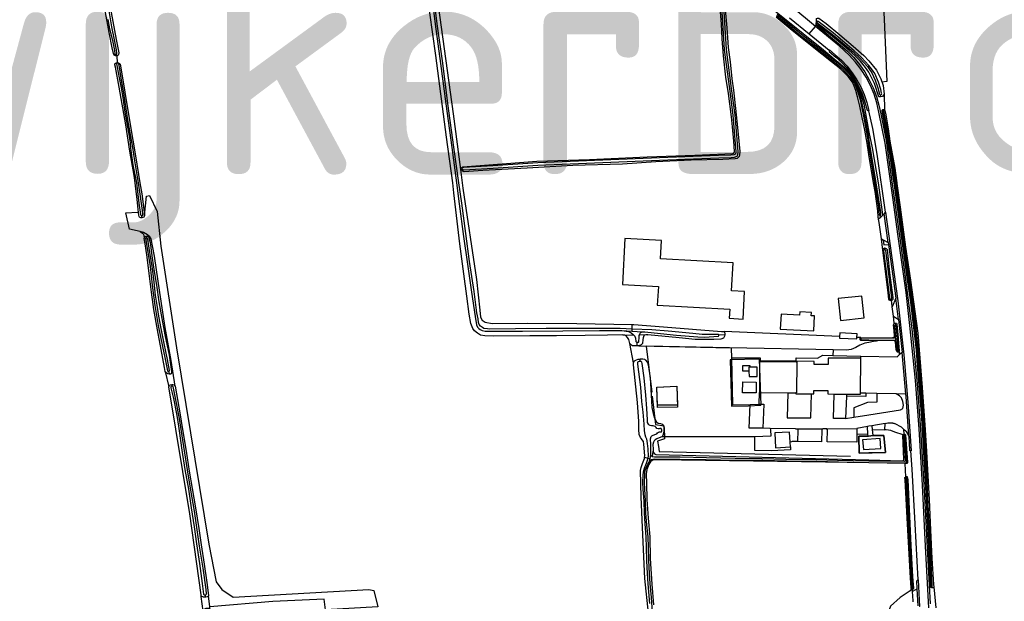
# Model space of a CAD drawing. Header units: metres. Extents: x 174423 to 175128, y 462196 to 462742.
# Tile 66 of 137: x 175049.61 to 175053.86, y 462729.62 to 462732.13. Entities that reach past the tile are written whole.
import ezdxf

# ---------------------------------------------------------------- set-up
doc = ezdxf.new("R2010")
doc.units = ezdxf.units.M
doc.layers.add('N-XX-AL-LIJN_0.20-G', color=7, linetype='Continuous', lineweight=25)
doc.layers.add('N-XX-AL-T40', color=7, linetype='Continuous', lineweight=40)
doc.styles.add('NLCS-ISO-M500-T40', font='NLCS-ISO.ttf', dxfattribs={"height": 2})

# ---------------------------------------------------------------- blocks, each defined once
blk = doc.blocks.new('Situatie')
at = {"lineweight": -3}
for p, q in [((-2.9961, 18.4953), (-2.9958, 18.4995)), ((-2.9948, 18.512), (-2.9921, 18.5099)), ((-3.0254, 18.4561), (-2.94, 18.3859)), ((-6.0143, 18.3622), (-6.0154, 18.3678)), ((-6.0129, 18.3621), (-6.0109, 18.3318)), ((-6.0103, 18.3297), (-6.0109, 18.3318)), ((-2.7189, 18.1932), (-2.7175, 18.1854)), ((-2.7028, 18.1962), (-2.7009, 18.1291)), ((-2.708, 18.13), (-2.7071, 18.1262)), ((-5.9044, 17.6634), (-5.9048, 17.6731)), ((-2.7182, 17.6648), (-2.7191, 17.674)), ((-2.7016, 17.6796), (-2.7104, 17.6718)), ((-2.6986, 17.6875), (-2.7016, 17.6796)), ((-2.6849, 17.5573), (-2.7016, 17.6796)), ((-5.887, 17.5834), (-5.8854, 17.5769)), ((-2.7068, 17.5687), (-2.6849, 17.5573)), ((-2.6849, 17.5573), (-2.6839, 17.5483)), ((-2.6839, 17.5483), (-2.6513, 17.3165)), ((-2.7002, 17.5333), (-2.6995, 17.5249)), ((-2.6727, 17.3123), (-2.6719, 17.3063)), ((-2.64, 17.2248), (-2.6513, 17.3165)), ((-2.6627, 17.2394), (-2.6675, 17.2788)), ((-2.6547, 17.2088), (-2.654, 17.2004)), ((-2.64, 17.2248), (-2.6248, 17.0827)), ((-3.8338, 17.1768), (-3.7901, 17.1741)), ((-3.7901, 17.1741), (-3.79, 17.1834)), ((-3.7901, 17.1741), (-3.7464, 17.1715)), ((-3.79, 17.1834), (-3.7892, 17.2033)), ((-3.8303, 17.1589), (-3.7819, 17.1563)), ((-3.7682, 17.1106), (-3.7679, 17.1263)), ((-3.757, 17.1605), (-3.7224, 17.1588)), ((-3.3899, 17.1577), (-3.4157, 17.1572)), ((-2.8023, 17.1408), (-2.8064, 17.1407)), ((-2.6581, 17.1529), (-2.6571, 17.1458)), ((-2.6549, 17.1303), (-2.6555, 17.1343)), ((-2.6521, 17.1405), (-2.6532, 17.1501)), ((-2.6521, 17.1405), (-2.645, 17.1407)), ((-2.6508, 17.1277), (-2.6521, 17.1405)), ((-2.645, 17.1407), (-2.6415, 17.1409)), ((-2.6415, 17.1409), (-2.6369, 17.0875)), ((-3.7602, 17.1116), (-3.7682, 17.1106)), ((-2.922, 17.0932), (-3.3691, 17.1022)), ((-2.6416, 17.0837), (-2.6425, 17.0901)), ((-2.6248, 17.0827), (-2.6357, 17.0734)), ((-3.7583, 17.0537), (-3.7557, 17.0435)), ((-3.2409, 17.0531), (-3.3673, 17.0503)), ((-3.2409, 17.0531), (-3.2343, 16.8544)), ((-3.2358, 17.0431), (-3.2358, 17.0462)), ((-2.8034, 17.0571), (-2.8033, 17.0669)), ((-5.8041, 17.0006), (-5.7891, 16.9341)), ((-5.7889, 17.0003), (-5.7865, 16.9882)), ((-5.7761, 16.9445), (-5.7754, 16.9369)), ((-3.2412, 16.8587), (-3.2408, 16.9103)), ((-2.8649, 16.9026), (-2.8653, 16.8936)), ((-2.7807, 16.9065), (-2.8047, 16.9071)), ((-2.6089, 16.9019), (-2.6506, 16.9033)), ((-3.287, 16.8526), (-3.2343, 16.8544)), ((-3.1937, 16.7546), (-3.2262, 16.7551)), ((-3.0847, 16.7532), (-2.9673, 16.7534)), ((-2.9497, 16.7534), (-2.8199, 16.7547)), ((-2.7543, 16.7506), (-2.699, 16.7486)), ((-2.6184, 16.7517), (-2.6173, 16.7298)), ((-2.7723, 16.7303), (-2.8202, 16.728)), ((-2.7718, 16.7212), (-2.8121, 16.7206)), ((-2.7691, 16.7212), (-2.7498, 16.7239)), ((-2.7035, 16.7246), (-2.7498, 16.7239)), ((-2.6968, 16.6506), (-2.7035, 16.7246)), ((-2.6158, 16.73), (-2.6156, 16.725)), ((-3.7015, 16.6324), (-3.6996, 16.6567)), ((-3.7361, 16.6309), (-3.7214, 16.6267)), ((-3.7214, 16.6267), (-3.7126, 16.6253)), ((-3.7164, 16.6097), (-3.7126, 16.6253)), ((-3.7126, 16.6253), (-3.7088, 16.6409)), ((-3.7061, 16.6207), (-3.7107, 16.6108)), ((-2.6075, 16.5464), (-2.6069, 16.5392)), ((-2.5595, 16.0634), (-2.5797, 16.0506)), ((-2.556, 15.9897), (-2.5595, 16.0634)), ((-2.497, 16.0737), (-2.4965, 16.067)), ((-2.4882, 16.0719), (-2.4789, 15.9802)), ((-5.6398, 15.966), (-5.6484, 16.0303)), ((-5.6326, 16.0366), (-5.631, 16.0267))]:
    blk.add_line(p, q, dxfattribs=at)
for points in [[(-3.1106, 18.5259), (-3.0254, 18.4561), (-2.9984, 18.489), (-3.1003, 18.5725)], [(-4.627, 18.5795), (-4.5625, 18.1115), (-4.5308, 17.8722), (-4.5268, 17.8722), (-4.5266, 17.8779), (-4.5248, 17.8801), (-4.52, 17.8836), (-4.2002, 17.9072), (-3.9736, 17.9148), (-3.7251, 17.9255), (-3.5195, 17.934), (-3.3899, 17.9387), (-3.356, 17.9407), (-3.3514, 17.9426), (-3.348, 17.9496), (-3.3512, 17.9941), (-3.3566, 18.0553), (-3.3607, 18.0985), (-3.3738, 18.1994), (-3.3849, 18.2703), (-3.3955, 18.3625), (-3.4019, 18.4351), (-3.4042, 18.4991), (-3.4123, 18.6045)], [(-6.0109, 18.3318), (-6.0051, 18.3312), (-5.9997, 18.3275), (-5.9988, 18.3253), (-5.9968, 18.3181), (-5.9777, 18.2051), (-5.9552, 18.0659), (-5.933, 17.9299), (-5.9134, 17.8142), (-5.9048, 17.7671), (-5.8973, 17.7109), (-5.8936, 17.6727), (-5.8844, 17.7572), (-5.8716, 17.7591), (-5.8382, 17.6898), (-5.8233, 17.5415), (-5.7558, 17.1023), (-5.6156, 16.2556), (-5.5837, 16.0932), (-5.5601, 16.0605), (-5.5111, 16.0268), (-4.9263, 16.0598), (-4.9038, 16.0559), (-4.8869, 15.9855)], [(-3.7195, 15.9577), (-3.7346, 16.1078), (-3.7409, 16.2324), (-3.746, 16.3602), (-3.7502, 16.46), (-3.7537, 16.5729), (-3.7513, 16.5859), (-3.7451, 16.6037), (-3.7368, 16.6253), (-3.7361, 16.6309), (-3.7354, 16.6366), (-3.7386, 16.6869), (-3.7413, 16.6982), (-3.746, 16.7055), (-3.7495, 16.71), (-3.7539, 16.7159), (-3.759, 16.729), (-3.7603, 16.7503), (-3.7603, 16.7846), (-3.7667, 16.8669), (-3.7835, 17.0295), (-3.7837, 17.0382), (-3.7989, 17.1213), (-3.8036, 17.1383), (-3.8091, 17.1475), (-3.8173, 17.155), (-3.821, 17.1574), (-3.8303, 17.1589), (-3.8956, 17.1573), (-3.9924, 17.1551), (-4.1157, 17.1542), (-4.2306, 17.1541), (-4.3892, 17.1521), (-4.4252, 17.1537), (-4.4446, 17.1574), (-4.4572, 17.1655), (-4.4696, 17.1753), (-4.4771, 17.186), (-4.4851, 17.2068), (-4.4926, 17.2472), (-4.5024, 17.3258), (-4.5152, 17.4214), (-4.5325, 17.5505), (-4.5479, 17.6738), (-4.5594, 17.7705), (-4.5639, 17.8142), (-4.5905, 18.0109), (-4.636, 18.3639), (-4.6748, 18.6405)], [(-3.79, 17.1834), (-3.842, 17.1853), (-4.0009, 17.1854), (-4.1609, 17.1853), (-4.2933, 17.1838), (-4.4056, 17.1833), (-4.4144, 17.1838), (-4.4288, 17.1864), (-4.4358, 17.1899), (-4.4433, 17.1955), (-4.449, 17.2035), (-4.4521, 17.2118), (-4.4545, 17.2275), (-4.4596, 17.253), (-4.4712, 17.3451), (-4.491, 17.474), (-4.5077, 17.5951), (-4.5248, 17.7267), (-4.538, 17.8142), (-4.5586, 17.9677), (-4.5844, 18.1564), (-4.6071, 18.3307), (-4.6306, 18.5001), (-4.6497, 18.6525)], [(-4.6586, 18.6513), (-4.6395, 18.4989), (-4.616, 18.3295), (-4.5933, 18.1552), (-4.5675, 17.9665), (-4.5471, 17.8142), (-4.5358, 17.7231), (-4.5169, 17.5829), (-4.5001, 17.4638), (-4.4821, 17.3422), (-4.467, 17.2376), (-4.4613, 17.2022), (-4.4563, 17.192), (-4.4514, 17.1864), (-4.4453, 17.1817), (-4.4368, 17.1774), (-4.4241, 17.1749), (-4.3998, 17.1735), (-4.2623, 17.1744), (-4.0886, 17.1763), (-3.931, 17.1767), (-3.856, 17.1769), (-3.8338, 17.1768)], [(-3.731, 19.644), (-3.7275, 19.6446), (-3.3239, 19.7145), (-2.7721, 19.8098), (-2.7678, 19.7305), (-2.7313, 19.0656), (-2.7023, 18.5206), (-2.6907, 18.2513), (-2.7118, 18.2481)], [(-6.0129, 18.3621), (-6.0143, 18.3622), (-6.0186, 18.3624), (-6.0249, 18.3643), (-6.0277, 18.3717), (-6.0337, 18.3964), (-6.0464, 18.4629), (-6.0624, 18.5485), (-6.0796, 18.6667), (-6.0861, 18.7321), (-6.0951, 18.7789), (-6.1128, 18.8565), (-6.1168, 18.8733), (-6.1171, 18.8789), (-6.1155, 18.8831), (-6.112, 18.8853), (-6.1083, 18.8857)], [(-6.0154, 18.3678), (-6.0128, 18.3688), (-6.0123, 18.3716), (-6.0123, 18.3739), (-6.0146, 18.3872), (-6.0235, 18.4313), (-6.0342, 18.4869), (-6.0486, 18.5733)], [(-6.0512, 18.5184), (-6.0441, 18.4786), (-6.0322, 18.4274), (-6.0233, 18.3843), (-6.0209, 18.3703), (-6.0194, 18.3685), (-6.0186, 18.3678), (-6.0154, 18.3678)], [(-6.1083, 18.8857), (-6.1046, 18.886), (-6.0977, 18.8837), (-6.0954, 18.8822), (-6.0934, 18.8767), (-6.0796, 18.8097), (-6.0649, 18.7244), (-6.0503, 18.6275), (-6.0378, 18.5486), (-6.0157, 18.4323), (-6.005, 18.3742), (-6.0053, 18.3675), (-6.0078, 18.3642), (-6.0129, 18.3621)], [(-3.4075, 18.6222), (-3.3924, 18.3876), (-3.3703, 18.2201), (-3.3546, 18.1056), (-3.3427, 17.9472), (-3.343, 17.9384), (-3.3433, 17.938), (-3.3508, 17.935), (-3.3634, 17.9338), (-3.4164, 17.9316), (-3.6722, 17.9221), (-4.197, 17.8997), (-4.3902, 17.8868), (-4.5164, 17.8796), (-4.5191, 17.8797), (-4.5215, 17.8782), (-4.5225, 17.8755), (-4.5222, 17.8727), (-4.5191, 17.8704), (-4.5158, 17.8696), (-4.3896, 17.8768), (-4.1965, 17.8898), (-3.6718, 17.9121), (-3.416, 17.9216), (-3.3627, 17.9238), (-3.3484, 17.9252), (-3.3372, 17.9297), (-3.3332, 17.9347), (-3.3326, 17.9473), (-3.3446, 18.1067), (-3.3604, 18.2214), (-3.3825, 18.3886), (-3.3976, 18.623)], [(-3.1668, 18.5355), (-3.1198, 18.4969), (-3.0698, 18.4549), (-2.999, 18.3997), (-2.9171, 18.3342), (-2.8864, 18.3096), (-2.8489, 18.2701), (-2.8305, 18.243), (-2.8185, 18.2138), (-2.8065, 18.1736), (-2.791, 18.1014), (-2.7742, 18.0081), (-2.7678, 17.9647), (-2.7443, 17.8142), (-2.733, 17.7467), (-2.7269, 17.7074), (-2.7234, 17.6758), (-2.7225, 17.6742), (-2.7207, 17.6738), (-2.7198, 17.6738), (-2.7191, 17.674), (-2.7171, 17.6747), (-2.7161, 17.6774), (-2.7161, 17.68), (-2.7169, 17.6867), (-2.7361, 17.8142), (-2.7683, 18.0057), (-2.7688, 18.009), (-2.7856, 18.1024), (-2.8012, 18.175), (-2.8133, 18.2157), (-2.8256, 18.2457), (-2.8446, 18.2735), (-2.8827, 18.3137), (-2.9137, 18.3385), (-2.9956, 18.4041), (-3.0663, 18.4592), (-3.1163, 18.5011), (-3.1633, 18.5397)], [(-3.4015, 18.7443), (-3.3648, 18.7146), (-3.2501, 18.6185), (-3.1319, 18.5223), (-2.9635, 18.3872), (-2.909, 18.3421), (-2.8736, 18.3116), (-2.8468, 18.2827), (-2.8334, 18.2651), (-2.8215, 18.2448), (-2.804, 18.2023), (-2.79, 18.1529), (-2.7678, 18.0332), (-2.7544, 17.9648), (-2.7285, 17.8142), (-2.7098, 17.6775), (-2.7099, 17.674), (-2.7104, 17.6718), (-2.7182, 17.6648)], [(-3.3923, 18.611), (-3.3813, 18.482), (-3.3754, 18.3973), (-3.3673, 18.3353), (-3.3591, 18.2632), (-3.3523, 18.2141), (-3.3433, 18.1348), (-3.3377, 18.08), (-3.3338, 18.038), (-3.3253, 17.9497), (-3.3261, 17.9339), (-3.3286, 17.9271), (-3.3317, 17.9228), (-3.3366, 17.9194), (-3.3452, 17.9178), (-3.3989, 17.9143), (-3.5352, 17.912), (-3.6868, 17.9041), (-3.8311, 17.8946), (-4.0459, 17.8888), (-4.2431, 17.8772), (-4.4345, 17.8667), (-4.5148, 17.8622), (-4.5194, 17.8625), (-4.5249, 17.8683), (-4.5268, 17.8722), (-4.5222, 17.8727)], [(-2.7182, 17.6648), (-2.7264, 17.6576), (-2.7277, 17.6669), (-2.7298, 17.6938), (-2.7415, 17.7762), (-2.748, 17.8142), (-2.7627, 17.8999), (-2.7678, 17.9362), (-2.7759, 17.9851), (-2.7856, 18.0414), (-2.7967, 18.0955), (-2.8071, 18.1445), (-2.8172, 18.1855), (-2.8244, 18.2122), (-2.8341, 18.2376), (-2.8407, 18.2494), (-2.8574, 18.2722), (-2.8895, 18.3045), (-2.9294, 18.3353), (-2.9708, 18.3691), (-3.0344, 18.4198), (-3.0996, 18.4716), (-3.1687, 18.5287)], [(-2.9948, 18.512), (-2.9938, 18.5234), (-2.9902, 18.525), (-2.9836, 18.5241), (-2.9529, 18.502), (-2.8942, 18.4526), (-2.8361, 18.4031), (-2.7896, 18.3626), (-2.7678, 18.3398), (-2.735, 18.2999), (-2.7169, 18.2628), (-2.7067, 18.2334), (-2.7028, 18.1962), (-2.7099, 18.1866), (-2.7175, 18.1854)], [(-2.509, 15.9808), (-2.5234, 16.2474), (-2.5374, 16.51), (-2.5518, 16.7533), (-2.5676, 16.961), (-2.5909, 17.1991), (-2.608, 17.3406), (-2.6421, 17.5826), (-2.6656, 17.7512), (-2.6985, 17.9845), (-2.7257, 18.1195), (-2.7342, 18.1587), (-2.7461, 18.1969), (-2.7614, 18.2339), (-2.7798, 18.2695), (-2.8012, 18.3033), (-2.8256, 18.3351), (-2.8526, 18.3646), (-2.8957, 18.404), (-2.9984, 18.489), (-2.9978, 18.4925), (-2.9961, 18.4953)], [(-2.9961, 18.4953), (-2.8907, 18.408), (-2.8611, 18.3824), (-2.8337, 18.3546), (-2.8087, 18.3245), (-2.7863, 18.2925), (-2.7666, 18.2588), (-2.7497, 18.2235), (-2.7358, 18.187), (-2.725, 18.1495), (-2.7173, 18.1111), (-2.6941, 17.9965), (-2.6673, 17.8083), (-2.6361, 17.5848), (-2.6126, 17.4183), (-2.5829, 17.184), (-2.5605, 16.9469), (-2.5454, 16.7502), (-2.5304, 16.489), (-2.5166, 16.2392), (-2.5037, 15.9981)], [(-2.7175, 18.1854), (-2.7251, 18.1843), (-2.7446, 18.2432), (-2.7678, 18.2915), (-2.7823, 18.3118), (-2.8039, 18.3386), (-2.827, 18.3615), (-2.8547, 18.3856), (-2.893, 18.4194), (-2.941, 18.4582), (-2.99, 18.4948), (-2.9958, 18.4995), (-2.9948, 18.512)], [(-2.9921, 18.5099), (-2.9925, 18.5082), (-2.9913, 18.5043), (-2.927, 18.4559), (-2.8363, 18.3788), (-2.8045, 18.3495), (-2.7743, 18.3163), (-2.7678, 18.3073), (-2.7559, 18.289), (-2.7413, 18.2571), (-2.7299, 18.2238), (-2.7228, 18.1963), (-2.7189, 18.1932), (-2.7139, 18.1953), (-2.7129, 18.1981), (-2.7133, 18.2013), (-2.717, 18.217), (-2.7269, 18.2482), (-2.743, 18.2855), (-2.7565, 18.3061), (-2.7683, 18.3199), (-2.7689, 18.3207), (-2.7995, 18.3544), (-2.8317, 18.3841), (-2.9226, 18.4614), (-2.9871, 18.5099), (-2.9897, 18.5109), (-2.9921, 18.5099)], [(-2.94, 18.3859), (-2.9386, 18.3879), (-2.9135, 18.3668), (-2.8867, 18.343), (-2.862, 18.317), (-2.8397, 18.2889), (-2.8198, 18.259), (-2.8027, 18.2275), (-2.7883, 18.1946), (-2.7768, 18.1606), (-2.7683, 18.1257), (-2.7705, 18.1246)], [(-2.94, 18.3859), (-2.9398, 18.3809), (-2.9105, 18.3561), (-2.8869, 18.3345), (-2.8652, 18.3111), (-2.8455, 18.2859), (-2.8278, 18.2593), (-2.8124, 18.2313), (-2.7974, 18.1975), (-2.785, 18.1627), (-2.7752, 18.1271), (-2.7705, 18.1246)], [(-5.9126, 17.6043), (-5.9589, 17.6136), (-5.9734, 17.685), (-5.9232, 17.6877), (-5.9199, 17.6879), (-5.9212, 17.6983), (-5.9258, 17.7436), (-5.931, 17.7886), (-5.9338, 17.8142), (-5.9386, 17.8452), (-5.9569, 17.9503), (-5.9735, 18.0637), (-6.0023, 18.2261), (-6.0188, 18.3126), (-6.0212, 18.3231), (-6.0216, 18.327), (-6.0161, 18.3312), (-6.0109, 18.3318)], [(-6.0103, 18.3297), (-6.012, 18.3296), (-6.0137, 18.3278), (-6.0112, 18.313), (-6.0035, 18.2665), (-5.9943, 18.2238), (-5.9862, 18.1725), (-5.9783, 18.1193), (-5.9671, 18.0538), (-5.9611, 18.0239), (-5.9553, 17.9867), (-5.9539, 17.9639), (-5.9433, 17.8922), (-5.9285, 17.8142), (-5.9173, 17.7262), (-5.9107, 17.6768), (-5.9096, 17.6742), (-5.9078, 17.6731), (-5.9048, 17.6731), (-5.9028, 17.6734), (-5.9013, 17.6757), (-5.9006, 17.6776), (-5.9028, 17.6941), (-5.9111, 17.7544), (-5.9189, 17.8142), (-5.9356, 17.9084), (-5.9443, 17.9668), (-5.9549, 18.0303), (-5.9673, 18.0942), (-5.9822, 18.2012), (-5.9927, 18.2573), (-6.0018, 18.3134), (-6.0043, 18.3279), (-6.0061, 18.3288), (-6.0087, 18.3298), (-6.0103, 18.3297)], [(-2.7705, 18.1246), (-2.7529, 18.049), (-2.734, 17.9379), (-2.6986, 17.6875)], [(-2.4965, 16.067), (-2.4972, 16.067), (-2.5006, 16.068), (-2.5023, 16.0698), (-2.503, 16.0722), (-2.5036, 16.0826), (-2.5074, 16.1783), (-2.5103, 16.2445), (-2.5194, 16.4436), (-2.5225, 16.5015), (-2.5376, 16.7528), (-2.5418, 16.8206), (-2.5578, 17.0254), (-2.5629, 17.0918), (-2.5872, 17.2993), (-2.6013, 17.3968), (-2.6439, 17.6983), (-2.6598, 17.8142), (-2.6631, 17.8385), (-2.6768, 17.9313), (-2.7041, 18.0852), (-2.7096, 18.1149), (-2.7116, 18.1254), (-2.7111, 18.1275), (-2.708, 18.13)], [(-2.7071, 18.1262), (-2.7083, 18.1259), (-2.7092, 18.125), (-2.7093, 18.1227), (-2.6937, 18.0428), (-2.6759, 17.9406), (-2.6669, 17.8775), (-2.6569, 17.8142), (-2.6431, 17.7245), (-2.6371, 17.6821), (-2.632, 17.6451), (-2.6201, 17.5546), (-2.6016, 17.417), (-2.5805, 17.2627), (-2.567, 17.1648), (-2.5657, 17.152), (-2.5644, 17.1389), (-2.5546, 17.0222), (-2.5417, 16.8638), (-2.5321, 16.7159), (-2.524, 16.5781), (-2.5167, 16.4297), (-2.5091, 16.282), (-2.4995, 16.0748), (-2.4987, 16.0738), (-2.4975, 16.0736), (-2.497, 16.0737), (-2.4963, 16.0739), (-2.4953, 16.0745), (-2.4949, 16.0757), (-2.5034, 16.2707), (-2.5125, 16.426), (-2.521, 16.6246), (-2.5311, 16.7917), (-2.5436, 16.9594), (-2.5582, 17.1283), (-2.5674, 17.2123), (-2.5712, 17.2388), (-2.5811, 17.3181), (-2.5974, 17.4303), (-2.6118, 17.5376), (-2.6323, 17.6846), (-2.6508, 17.8142), (-2.661, 17.8784), (-2.67, 17.9415), (-2.6878, 18.0439), (-2.7034, 18.1239), (-2.704, 18.1252), (-2.7046, 18.1259), (-2.7058, 18.1266), (-2.7071, 18.1262)], [(-2.708, 18.13), (-2.703, 18.1306), (-2.7009, 18.1291), (-2.6989, 18.1255), (-2.6955, 18.1069), (-2.6854, 18.0467), (-2.6772, 17.9931), (-2.6564, 17.878), (-2.6478, 17.8142), (-2.6473, 17.8106), (-2.6329, 17.7088), (-2.6096, 17.537), (-2.5889, 17.3935), (-2.5705, 17.2593), (-2.557, 17.1649), (-2.5508, 17.0935), (-2.5384, 16.9312), (-2.5252, 16.7479), (-2.5215, 16.6801), (-2.5077, 16.4478), (-2.5019, 16.3154), (-2.4967, 16.1929), (-2.4888, 16.0811), (-2.4882, 16.0719), (-2.49, 16.0681), (-2.4923, 16.0674), (-2.4965, 16.067)], [(-4.5308, 17.8722), (-4.5232, 17.8142), (-4.52, 17.7905), (-4.4608, 17.3965), (-4.447, 17.2642), (-4.4445, 17.2345), (-4.437, 17.2215), (-4.4235, 17.213), (-4.3936, 17.2076), (-4.2424, 17.2086), (-4.0288, 17.2072), (-3.7892, 17.2033)], [(-5.9044, 17.6634), (-5.9094, 17.6633), (-5.9134, 17.664), (-5.9149, 17.6655), (-5.9168, 17.6686), (-5.9182, 17.6741), (-5.9199, 17.6879)], [(-5.8936, 17.6727), (-5.8947, 17.6688), (-5.8971, 17.6662), (-5.9012, 17.6642), (-5.9044, 17.6634)], [(-2.6986, 17.6875), (-2.697, 17.6874), (-2.6768, 17.5418), (-2.6437, 17.3046), (-2.6178, 17.0716), (-2.6001, 16.8683), (-2.586, 16.6579), (-2.5882, 16.6579)], [(-2.7143, 17.5727), (-2.7158, 17.5828), (-2.7244, 17.6435), (-2.7264, 17.6576)], [(-5.9126, 17.6043), (-5.902, 17.5976), (-5.899, 17.5943), (-5.8962, 17.5879), (-5.8943, 17.5745)], [(-5.7891, 16.9341), (-5.7875, 16.9378), (-5.7854, 16.9407), (-5.7815, 16.9427), (-5.7761, 16.9445), (-5.7706, 16.9445), (-5.7661, 16.9426), (-5.7622, 16.9391), (-5.7612, 16.9373), (-5.7785, 17.0475), (-5.8038, 17.1893), (-5.8281, 17.3415), (-5.8506, 17.4984), (-5.8649, 17.5728), (-5.8699, 17.581), (-5.8802, 17.5898), (-5.8972, 17.5991), (-5.9126, 17.6043)], [(-5.8943, 17.5745), (-5.8934, 17.579), (-5.8917, 17.582), (-5.8885, 17.5831), (-5.887, 17.5834), (-5.8855, 17.5836), (-5.8814, 17.5837), (-5.8777, 17.583), (-5.8766, 17.5821), (-5.8745, 17.5789), (-5.8692, 17.5564), (-5.8602, 17.4896), (-5.8517, 17.432), (-5.8423, 17.3723), (-5.8313, 17.3011), (-5.8182, 17.2294), (-5.8055, 17.1588), (-5.7878, 17.07), (-5.7765, 17.0003), (-5.777, 16.9938), (-5.7788, 16.9898), (-5.782, 16.9884), (-5.7865, 16.9882), (-5.7927, 16.9899), (-5.7975, 16.9926), (-5.8011, 16.9961), (-5.8041, 17.0006)], [(-5.8041, 17.0006), (-5.8076, 17.017), (-5.8222, 17.0946), (-5.8375, 17.1796), (-5.8526, 17.2683), (-5.8638, 17.3427), (-5.8734, 17.4236), (-5.8821, 17.4933), (-5.8913, 17.5507), (-5.8943, 17.5745)], [(-5.7889, 17.0003), (-5.7883, 17.0005), (-5.7865, 17.0031), (-5.7862, 17.0042), (-5.7939, 17.0523), (-5.8093, 17.1216), (-5.8218, 17.1856), (-5.8312, 17.2395), (-5.8396, 17.2858), (-5.8461, 17.33), (-5.8521, 17.3861), (-5.8588, 17.4443), (-5.8699, 17.514), (-5.8796, 17.5712), (-5.8814, 17.5756), (-5.8825, 17.5771), (-5.8846, 17.5771), (-5.8863, 17.5766), (-5.8877, 17.576), (-5.8886, 17.5743), (-5.8804, 17.5238), (-5.8693, 17.4526), (-5.8603, 17.373), (-5.8496, 17.2845), (-5.8342, 17.1986), (-5.8164, 17.1081), (-5.8053, 17.0599), (-5.7946, 17.0031), (-5.7932, 17.0011), (-5.7918, 17.0001), (-5.7896, 17.0001), (-5.7889, 17.0003)], [(-3.6631, 17.5655), (-3.8214, 17.5738), (-3.8318, 17.3756), (-3.6766, 17.3668), (-3.6811, 17.2869), (-3.3688, 17.2692), (-3.3711, 17.2296), (-3.3112, 17.2262), (-3.3044, 17.345), (-3.3608, 17.348), (-3.3544, 17.4686), (-3.6673, 17.4858), (-3.6631, 17.5655)], [(-2.7074, 17.5234), (-2.7143, 17.5727), (-2.7068, 17.5687)], [(-2.7068, 17.5687), (-2.7037, 17.5466), (-2.6839, 17.5483)], [(-2.6719, 17.3063), (-2.6734, 17.306), (-2.6766, 17.306), (-2.6804, 17.3083), (-2.6817, 17.3124), (-2.6849, 17.3394), (-2.7074, 17.5234), (-2.7062, 17.5282), (-2.7046, 17.531), (-2.703, 17.5323), (-2.7002, 17.5333)], [(-2.6727, 17.3123), (-2.6712, 17.313), (-2.6696, 17.3162), (-2.6696, 17.3181), (-2.6955, 17.5218), (-2.6971, 17.5241), (-2.6986, 17.5249), (-2.6995, 17.5249), (-2.7003, 17.5249), (-2.7023, 17.5245), (-2.7038, 17.5234), (-2.7046, 17.5211), (-2.6795, 17.3186), (-2.6782, 17.3145), (-2.6772, 17.3122), (-2.675, 17.3116), (-2.6728, 17.3122), (-2.6727, 17.3123)], [(-2.7002, 17.5333), (-2.6962, 17.5326), (-2.6932, 17.5309), (-2.6897, 17.5264), (-2.679, 17.4254), (-2.6649, 17.3195), (-2.6649, 17.3144), (-2.6652, 17.3115), (-2.6676, 17.308), (-2.6697, 17.3067), (-2.6709, 17.3065), (-2.6719, 17.3063)], [(-2.7889, 17.2312), (-2.7984, 17.3253), (-2.9006, 17.3149), (-2.8911, 17.2209), (-2.7889, 17.2312)], [(-2.6513, 17.3165), (-2.6675, 17.2788), (-2.6697, 17.2967), (-2.6709, 17.3065)], [(-3.0172, 17.2405), (-3.0163, 17.2554), (-3.0662, 17.2581), (-3.067, 17.2431), (-3.1469, 17.2474), (-3.1503, 17.1825), (-3.0057, 17.175), (-3.0023, 17.2399), (-3.0172, 17.2405)], [(-2.6594, 17.2069), (-2.6611, 17.226), (-2.6627, 17.2394), (-2.64, 17.2248)], [(-2.6581, 17.1529), (-2.6594, 17.1756), (-2.6622, 17.2011), (-2.6594, 17.2069), (-2.6568, 17.2087), (-2.6547, 17.2088)], [(-2.6547, 17.2088), (-2.6538, 17.2088), (-2.6498, 17.208), (-2.6478, 17.2043), (-2.6418, 17.1439), (-2.6415, 17.1409)], [(-3.8338, 17.1768), (-3.8055, 17.1722), (-3.7945, 17.1677), (-3.7857, 17.1605), (-3.7781, 17.1521), (-3.7751, 17.1439), (-3.7741, 17.1296), (-3.7729, 17.1282), (-3.7679, 17.1263), (-3.7656, 17.1264), (-3.7626, 17.1268), (-3.7609, 17.1286), (-3.7603, 17.1303), (-3.7598, 17.1463), (-3.7587, 17.1554), (-3.757, 17.1605), (-3.7553, 17.1656), (-3.7515, 17.1691), (-3.7464, 17.1715)], [(-3.7464, 17.1715), (-3.735, 17.1708), (-3.7225, 17.1698), (-3.5977, 17.1573), (-3.5062, 17.1496), (-3.4766, 17.1482), (-3.4191, 17.1521), (-3.4165, 17.1528), (-3.4156, 17.1555), (-3.4157, 17.1572), (-3.4158, 17.159), (-3.4176, 17.1601), (-3.4403, 17.1591), (-3.4874, 17.16), (-3.5278, 17.1637), (-3.6347, 17.1745), (-3.7044, 17.18), (-3.79, 17.1834)], [(-3.7892, 17.2033), (-3.7824, 17.2032), (-3.6548, 17.1926), (-3.4048, 17.1732), (-3.3932, 17.1722)], [(-2.8945, 17.1505), (-3.3932, 17.1722), (-3.3913, 17.1693), (-3.3893, 17.1625), (-3.3899, 17.1577), (-3.3905, 17.1528), (-3.3951, 17.1442), (-3.4071, 17.1396), (-3.4368, 17.1376), (-3.5174, 17.1389), (-3.5861, 17.1454), (-3.7224, 17.1588), (-3.7302, 17.1583), (-3.7357, 17.1571), (-3.7393, 17.1534), (-3.7428, 17.1458), (-3.7436, 17.1386), (-3.7456, 17.1205), (-3.7509, 17.1156), (-3.7602, 17.1116), (-3.3617, 17.1026), (-3.3607, 17.0572)], [(-2.8199, 17.1472), (-2.8191, 17.1627), (-2.8937, 17.1666), (-2.8945, 17.1505), (-2.8948, 17.1445), (-2.8202, 17.1406), (-2.8199, 17.1472)], [(-2.645, 17.1407), (-2.6509, 17.1986), (-2.6525, 17.2004), (-2.654, 17.2004), (-2.6551, 17.2004), (-2.6569, 17.1996), (-2.6577, 17.1983), (-2.6581, 17.1959), (-2.6532, 17.1501)], [(-3.7682, 17.1106), (-3.7771, 17.1104), (-3.7886, 17.1112), (-3.7931, 17.114), (-3.7989, 17.1213)], [(-2.7234, 17.1337), (-2.7348, 17.1316), (-2.749, 17.1294), (-2.7678, 17.1258), (-2.7861, 17.1223), (-2.8067, 17.1135), (-2.8248, 17.1035), (-2.8447, 17.0955), (-2.8655, 17.0921), (-2.922, 17.0932), (-2.9234, 17.0692)], [(-2.9234, 17.0692), (-2.8033, 17.0669), (-2.6468, 17.0639), (-2.6357, 17.0734), (-2.6364, 17.0813), (-2.6369, 17.0875), (-2.6392, 17.0843), (-2.6416, 17.0837), (-2.6428, 17.0835), (-2.645, 17.0841), (-2.6482, 17.0869), (-2.6505, 17.0944), (-2.6533, 17.128), (-2.6549, 17.1303), (-2.6578, 17.1324), (-2.6956, 17.1333), (-2.7234, 17.1337)], [(-2.7234, 17.1337), (-2.7678, 17.1342), (-2.8032, 17.1346), (-2.804, 17.1349), (-2.8061, 17.1372), (-2.8065, 17.1402), (-2.8064, 17.1407), (-2.8063, 17.1412), (-2.8061, 17.1433), (-2.8043, 17.1454), (-2.8023, 17.1465), (-2.8199, 17.1472)], [(-2.8023, 17.1465), (-2.7678, 17.1459), (-2.7377, 17.1455), (-2.6643, 17.1468), (-2.6612, 17.1485), (-2.6592, 17.1511), (-2.6581, 17.1529)], [(-2.6532, 17.1501), (-2.6568, 17.146), (-2.6571, 17.1458), (-2.6593, 17.1445), (-2.6627, 17.1436), (-2.7678, 17.1445), (-2.7955, 17.1444), (-2.8003, 17.1442), (-2.802, 17.1429), (-2.8023, 17.1408), (-2.8017, 17.1387), (-2.8003, 17.1378), (-2.7678, 17.137), (-2.6585, 17.1353), (-2.6562, 17.1349), (-2.6555, 17.1343), (-2.6536, 17.1327), (-2.6508, 17.1277)], [(-2.6508, 17.1277), (-2.6471, 17.0944), (-2.6457, 17.0908), (-2.6439, 17.0901), (-2.6425, 17.0901), (-2.6409, 17.0912), (-2.6402, 17.0934), (-2.645, 17.1407)], [(-3.3691, 17.1022), (-3.7288, 17.1095), (-3.7052, 16.9115)], [(-2.5961, 16.7212), (-2.6081, 16.893), (-2.6089, 16.9019), (-2.6248, 17.0827)], [(-3.7837, 17.0382), (-3.7792, 17.0458), (-3.7715, 17.0507), (-3.7632, 17.0532), (-3.7583, 17.0537)], [(-3.7088, 16.6409), (-3.7097, 16.6518), (-3.7093, 16.6848), (-3.7102, 16.7096), (-3.7077, 16.7197), (-3.705, 16.7224), (-3.6987, 16.7254), (-3.6875, 16.7292), (-3.6838, 16.7315), (-3.6805, 16.7361), (-3.6762, 16.7391), (-3.6709, 16.74), (-3.6657, 16.7397), (-3.6629, 16.7406), (-3.6622, 16.7434), (-3.6622, 16.7471), (-3.6628, 16.7512), (-3.6649, 16.7543), (-3.6672, 16.7546), (-3.6703, 16.7539), (-3.6735, 16.7531), (-3.6773, 16.7522), (-3.6826, 16.7549), (-3.6853, 16.7587), (-3.6873, 16.7603), (-3.6902, 16.7623), (-3.6941, 16.7642), (-3.6994, 16.7655), (-3.7055, 16.7658), (-3.7121, 16.7666), (-3.7147, 16.7681), (-3.7177, 16.77), (-3.7196, 16.7726), (-3.7232, 16.7797), (-3.7238, 16.7916), (-3.7256, 16.8408), (-3.7302, 16.8978), (-3.7381, 16.9722), (-3.7468, 17.0349), (-3.7482, 17.04), (-3.7524, 17.043), (-3.7557, 17.0435), (-3.7593, 17.0433), (-3.7635, 17.0418), (-3.7659, 17.0398), (-3.767, 17.0362), (-3.7669, 17.0316), (-3.7537, 16.9322), (-3.7488, 16.8708), (-3.7441, 16.8241), (-3.7394, 16.7726), (-3.7373, 16.7447), (-3.7351, 16.7286), (-3.732, 16.7184), (-3.7282, 16.71), (-3.7242, 16.6902), (-3.7221, 16.6663), (-3.7203, 16.6353), (-3.7214, 16.6267)], [(-3.7583, 17.0537), (-3.7534, 17.0542), (-3.7442, 17.0544), (-3.7369, 17.0531), (-3.7334, 17.0504), (-3.7234, 17.0396), (-3.7205, 17.0291), (-3.7119, 16.9733), (-3.7064, 16.8741), (-3.704, 16.8454), (-3.6991, 16.8188), (-3.6934, 16.7994), (-3.685, 16.7825), (-3.6772, 16.7778), (-3.6677, 16.7755), (-3.66, 16.7735), (-3.655, 16.7655), (-3.6535, 16.757), (-3.6533, 16.7455), (-3.6538, 16.7335), (-3.6574, 16.724), (-3.6619, 16.7187)], [(-3.3673, 17.0503), (-3.3607, 16.8509), (-3.287, 16.8526)], [(-3.2358, 17.0462), (-3.236, 17.0579), (-3.3607, 17.0572)], [(-3.3607, 17.0572), (-3.3568, 16.8568), (-3.28, 16.8581)], [(-3.0822, 17.0418), (-3.2358, 17.0431), (-3.2397, 17.0431), (-3.2408, 16.9103), (-3.1179, 16.9083), (-3.0834, 16.9077)], [(-3.2358, 17.0462), (-3.0822, 17.0449), (-3.0822, 17.0585), (-2.99, 17.0572), (-2.9675, 17.07), (-2.9234, 17.0692)], [(-3.0822, 17.0418), (-3.0822, 17.0449), (-3.2358, 17.0462), (-3.2358, 17.0431), (-3.0822, 17.0418)], [(-3.0834, 16.9077), (-3.0834, 16.9045), (-3.0158, 16.9039), (-3.0059, 16.9038), (-3.0058, 16.9184), (-2.9449, 16.9179), (-2.945, 16.9033), (-2.9174, 16.9031), (-2.8649, 16.9026), (-2.8047, 16.9021), (-2.8047, 16.9071), (-2.8034, 17.0571), (-2.9437, 17.0583), (-2.944, 17.0299), (-3.005, 17.0304), (-3.0049, 17.0438), (-3.0822, 17.0449), (-3.0822, 17.0418), (-3.0822, 17.0417), (-3.0794, 17.0416), (-3.0806, 16.9077), (-3.0834, 16.9077)], [(-3.2856, 17.0023), (-3.3125, 17.0022), (-3.3125, 17.026), (-3.282, 17.026), (-3.282, 17.0183)], [(-3.2856, 17.0023), (-3.2854, 16.9783), (-3.2505, 16.9785), (-3.2507, 17.0185), (-3.282, 17.0183), (-3.2857, 17.0183), (-3.2856, 17.0023)], [(-3.2551, 16.9076), (-3.3133, 16.9087), (-3.3124, 16.956), (-3.2542, 16.9549), (-3.2551, 16.9076)], [(-5.6484, 16.0303), (-5.6493, 16.0373), (-5.6983, 16.3866), (-5.7891, 16.9341)], [(-5.6326, 16.0366), (-5.6315, 16.0368), (-5.6279, 16.0384), (-5.6265, 16.041), (-5.6278, 16.0597), (-5.641, 16.1521), (-5.6561, 16.2462), (-5.6673, 16.3267), (-5.6782, 16.3976), (-5.6938, 16.4887), (-5.7087, 16.5764), (-5.7208, 16.6583), (-5.7309, 16.7228), (-5.7431, 16.797), (-5.7569, 16.8714), (-5.7697, 16.9352), (-5.7703, 16.936), (-5.7724, 16.937), (-5.7741, 16.937), (-5.7754, 16.9369), (-5.7767, 16.9368), (-5.7791, 16.9358), (-5.7805, 16.9334), (-5.7803, 16.9303), (-5.7686, 16.884), (-5.7554, 16.818), (-5.7513, 16.7932), (-5.7442, 16.7441), (-5.7332, 16.6616), (-5.7201, 16.577), (-5.7043, 16.493), (-5.6918, 16.4127), (-5.6795, 16.3299), (-5.6694, 16.2568), (-5.6565, 16.1726), (-5.6449, 16.0864), (-5.6388, 16.0399), (-5.6366, 16.037), (-5.6337, 16.0364), (-5.6326, 16.0366)], [(-5.7612, 16.9373), (-5.7555, 16.9034), (-5.7416, 16.8216), (-5.7285, 16.7408), (-5.7136, 16.6564), (-5.7007, 16.5703), (-5.6881, 16.4957), (-5.6741, 16.4127), (-5.6593, 16.3224), (-5.6492, 16.2526), (-5.6357, 16.1693), (-5.6245, 16.0898), (-5.6172, 16.0346), (-5.6173, 16.033)], [(-3.6838, 16.9329), (-3.5974, 16.9363), (-3.594, 16.8469), (-3.6804, 16.8452), (-3.6838, 16.9329)], [(-3.6823, 16.933), (-3.6821, 16.933), (-3.5974, 16.9363), (-3.5943, 16.8545), (-3.6808, 16.8551), (-3.6838, 16.9329), (-3.6823, 16.933)], [(-3.1179, 16.9083), (-3.121, 16.8002), (-3.0189, 16.8), (-3.0158, 16.9039)], [(-3.7031, 16.8935), (-3.6886, 16.7717), (-3.6536, 16.7661), (-3.6519, 16.754)], [(-2.8689, 16.7968), (-2.9211, 16.7978), (-2.9174, 16.9031)], [(-2.7341, 16.9054), (-2.7807, 16.9065), (-2.7818, 16.8918), (-2.8653, 16.8936), (-2.8689, 16.7968), (-2.8332, 16.8026)], [(-2.8332, 16.8026), (-2.7678, 16.8133), (-2.632, 16.8347), (-2.6224, 16.8412), (-2.6197, 16.848), (-2.6193, 16.8549), (-2.6212, 16.8705), (-2.6272, 16.886), (-2.6364, 16.8947), (-2.6506, 16.9033), (-2.7341, 16.9054)], [(-2.7341, 16.9054), (-2.7344, 16.8676), (-2.7745, 16.8668), (-2.8325, 16.8441), (-2.8332, 16.8026)], [(-3.2262, 16.7551), (-3.2849, 16.7559), (-3.28, 16.8581), (-3.2412, 16.8587)], [(-3.2412, 16.8587), (-3.2212, 16.859), (-3.2262, 16.7551)], [(-3.1068, 16.6747), (-3.1061, 16.6628), (-3.1882, 16.6581), (-3.2597, 16.6591), (-3.2597, 16.7177), (-3.6619, 16.7187), (-3.673, 16.7142), (-3.6829, 16.7095), (-3.6907, 16.7057), (-3.6948, 16.7018), (-3.6977, 16.6953), (-3.6998, 16.6853), (-3.6996, 16.6653), (-3.6996, 16.6567), (-3.6981, 16.6502), (-3.6939, 16.6451), (-3.6881, 16.6429), (-2.7678, 16.6189), (-2.6274, 16.6153), (-2.6214, 16.6153), (-2.6196, 16.616), (-2.6182, 16.6172), (-2.6168, 16.6202), (-2.6221, 16.7236), (-2.621, 16.7268), (-2.6205, 16.7275), (-2.6566, 16.7392), (-2.6735, 16.7464), (-2.6937, 16.7484), (-2.699, 16.7486)], [(-3.6519, 16.754), (-3.6509, 16.747), (-3.65, 16.7239)], [(-3.0748, 16.6983), (-3.0727, 16.7467), (-3.0746, 16.7517), (-3.0847, 16.7532), (-3.1937, 16.7546), (-3.1934, 16.7491), (-3.1918, 16.7216), (-3.2597, 16.7177)], [(-3.108, 16.6957), (-3.1105, 16.7392), (-3.1746, 16.7356), (-3.1709, 16.6711), (-3.1068, 16.6747), (-3.108, 16.6957)], [(-2.8202, 16.728), (-2.8205, 16.6958), (-2.9481, 16.6971), (-2.9462, 16.7479), (-2.9497, 16.7534), (-2.9673, 16.7534), (-2.9713, 16.7481), (-2.9722, 16.6969), (-3.0748, 16.6983), (-3.0997, 16.6986), (-3.1015, 16.6966), (-3.108, 16.6957)], [(-2.7723, 16.7303), (-2.7739, 16.7629), (-2.8199, 16.7547), (-2.8202, 16.728)], [(-2.7543, 16.7506), (-2.7514, 16.7239), (-2.7035, 16.7246), (-2.6968, 16.6506), (-2.7678, 16.6487), (-2.8098, 16.6476), (-2.8121, 16.7206), (-2.7718, 16.7212), (-2.7723, 16.7303)], [(-2.756, 16.7661), (-2.7678, 16.764), (-2.7739, 16.7629)], [(-2.699, 16.7486), (-2.6976, 16.7765), (-2.756, 16.7661), (-2.7543, 16.7506)], [(-2.6976, 16.7765), (-2.6872, 16.7783), (-2.6868, 16.7784), (-2.6845, 16.7787), (-2.6823, 16.7789), (-2.6801, 16.7791), (-2.6779, 16.7792), (-2.6757, 16.7792), (-2.6734, 16.7791), (-2.6712, 16.7789), (-2.669, 16.7787), (-2.6668, 16.7783), (-2.6646, 16.7779), (-2.6624, 16.7774), (-2.6603, 16.7769), (-2.6581, 16.7762), (-2.656, 16.7755), (-2.6294, 16.7613), (-2.6184, 16.7517)], [(-2.6184, 16.7517), (-2.6094, 16.744), (-2.5961, 16.7212)], [(-3.7164, 16.6097), (-3.711, 16.6167), (-3.7061, 16.6207), (-3.7006, 16.6227), (-3.6927, 16.6237), (-3.5835, 16.6221), (-3.4703, 16.621), (-3.3466, 16.6184), (-3.2257, 16.6172), (-3.123, 16.6149), (-2.9937, 16.6128), (-2.8987, 16.6107), (-2.7678, 16.6081), (-2.6122, 16.6057), (-2.6086, 16.606), (-2.6066, 16.6077), (-2.6057, 16.609), (-2.6053, 16.6144), (-2.6122, 16.7212), (-2.6131, 16.7242), (-2.6154, 16.7251), (-2.6156, 16.725), (-2.617, 16.7243), (-2.6182, 16.7212), (-2.6123, 16.6154), (-2.6132, 16.6132), (-2.6161, 16.6114), (-2.7678, 16.6139), (-2.9031, 16.6164), (-2.9964, 16.6188), (-3.1262, 16.6208), (-3.2302, 16.6237), (-3.3457, 16.625), (-3.4692, 16.628), (-3.5829, 16.6301), (-3.6929, 16.6312), (-3.7015, 16.6324), (-3.705, 16.6341), (-3.7067, 16.6356), (-3.7079, 16.6376), (-3.7088, 16.6409)], [(-3.65, 16.7239), (-3.6495, 16.7096), (-3.6796, 16.6996), (-3.6763, 16.6771)], [(-2.8121, 16.7206), (-2.8098, 16.6476), (-2.6968, 16.6506)], [(-2.7174, 16.6679), (-2.7198, 16.7109), (-2.7964, 16.7059), (-2.7921, 16.6635), (-2.7174, 16.6679)], [(-2.7514, 16.7239), (-2.7678, 16.7217), (-2.7718, 16.7212)], [(-2.6205, 16.7275), (-2.6186, 16.7295), (-2.6173, 16.7298), (-2.616, 16.73), (-2.6158, 16.73)], [(-2.6158, 16.73), (-2.6132, 16.7301), (-2.6113, 16.7287), (-2.6104, 16.7272), (-2.6103, 16.7257), (-2.6017, 16.6088), (-2.6018, 16.6058), (-2.6025, 16.6043), (-2.6036, 16.6034), (-2.6118, 16.6027)], [(-2.5961, 16.7212), (-2.5923, 16.6615), (-2.5882, 16.6579)], [(-3.6763, 16.6771), (-3.6732, 16.6556), (-2.8475, 16.6356)], [(-2.5882, 16.6579), (-2.5836, 16.5795), (-2.5701, 16.3428), (-2.5577, 16.1018)], [(-3.7214, 16.6267), (-3.7245, 16.616), (-3.7288, 16.604), (-3.7374, 16.5816), (-3.7423, 16.5659), (-3.7442, 16.5528), (-3.7444, 16.5208), (-3.7433, 16.4923), (-3.7395, 16.4389), (-3.7373, 16.3904), (-3.7352, 16.3428), (-3.7312, 16.2871), (-3.7291, 16.2406), (-3.727, 16.1842), (-3.7251, 16.1288), (-3.7216, 16.0847), (-3.7149, 16)], [(-3.7023, 15.9626), (-3.7059, 16.0256), (-3.7118, 16.0855), (-3.7147, 16.1288), (-3.7174, 16.1848), (-3.7187, 16.2431), (-3.721, 16.2866), (-3.7257, 16.3394), (-3.7299, 16.3898), (-3.7326, 16.4423), (-3.7355, 16.4927), (-3.7366, 16.5209), (-3.7353, 16.5511), (-3.7342, 16.5649), (-3.7316, 16.578), (-3.7217, 16.5999), (-3.7164, 16.6097)], [(-2.5842, 16.0634), (-2.5852, 16.0649), (-2.5862, 16.0665), (-2.5886, 16.1101), (-2.6021, 16.3417), (-2.6124, 16.5332), (-2.6131, 16.5436), (-2.6095, 16.5454), (-2.6118, 16.6027), (-2.7678, 16.6056), (-2.9553, 16.609), (-3.6803, 16.6196), (-3.6886, 16.6197), (-3.6962, 16.6188), (-3.7027, 16.6165), (-3.7107, 16.6108), (-3.7183, 16.5991), (-3.7256, 16.5778), (-3.7285, 16.5588), (-3.728, 16.5187), (-3.7257, 16.4484), (-3.7203, 16.3677), (-3.7138, 16.2869), (-3.712, 16.1938), (-3.7044, 16.0827), (-3.6971, 15.9934)], [(-2.5806, 16.0668), (-2.5801, 16.0668), (-2.5791, 16.068), (-2.5783, 16.0705), (-2.5886, 16.2448), (-2.6024, 16.5341), (-2.6037, 16.5374), (-2.6056, 16.5387), (-2.6069, 16.5392), (-2.6091, 16.5385), (-2.6103, 16.5369), (-2.6106, 16.5356), (-2.5959, 16.2764), (-2.5847, 16.0751), (-2.5836, 16.0683), (-2.5824, 16.0669), (-2.5815, 16.0668), (-2.5806, 16.0668)], [(-2.6095, 16.5454), (-2.6081, 16.5461), (-2.6075, 16.5464)], [(-2.5806, 16.0668), (-2.5804, 16.0617), (-2.5802, 16.0617), (-2.5786, 16.062), (-2.576, 16.0628), (-2.5748, 16.0659), (-2.5786, 16.1148), (-2.5856, 16.2495), (-2.5991, 16.5342), (-2.6014, 16.5456), (-2.6071, 16.5466), (-2.6075, 16.5464)], [(-2.5595, 16.0634), (-2.561, 16.0978), (-2.5577, 16.1018)], [(-2.5577, 16.1018), (-2.5553, 16.1022), (-2.5495, 15.9872), (-2.5512, 15.9869)], [(-2.5842, 16.0634), (-2.5895, 16.0536), (-2.6327, 16.0257), (-2.6743, 15.9885), (-2.6907, 15.9454), (-2.6985, 15.8736), (-2.7316, 15.8621), (-2.7324, 15.8642), (-3.5075, 15.5798), (-3.626, 15.5374), (-3.6396, 15.5322)], [(-2.5772, 16.0065), (-2.5774, 16.0115), (-2.5797, 16.0506), (-2.5804, 16.0617), (-2.5822, 16.0622), (-2.5842, 16.0634)], [(-5.6398, 15.966), (-5.6384, 15.9715), (-5.6361, 15.9751), (-5.6302, 15.9784), (-5.6274, 15.9791), (-5.6235, 15.9794), (-5.6181, 15.9794), (-5.6154, 15.9782), (-5.6119, 15.9752), (-5.6096, 15.9714), (-5.612, 15.9844), (-5.6173, 16.033), (-5.6175, 16.0314), (-5.6193, 16.0294), (-5.6232, 16.0277), (-5.6283, 16.0266), (-5.631, 16.0267), (-5.6337, 16.0268), (-5.6385, 16.0269), (-5.6422, 16.0276), (-5.6466, 16.0296), (-5.6484, 16.0303)], [(-4.8869, 15.9855), (-5.113, 15.9725), (-5.1179, 16.018), (-5.3398, 16.0077), (-5.612, 15.9844)]]:
    blk.add_lwpolyline(points, dxfattribs=at)

msp = doc.modelspace()

# ---------------------------------------------------------------- block references
at = {"layer": 'N-XX-AL-LIJN_0.20-G'}
msp.add_blockref('Situatie', (175056.047, 462713.6112), dxfattribs=at)

# ---------------------------------------------------------------- texts
at = {"layer": 'N-XX-AL-T40', "style": 'NLCS-ISO-M500-T40'}
msp.add_text('Kootwijkerbroek', height=1, dxfattribs=at).set_placement((175046.2937, 462731.4607))

doc.saveas('drawing.dxf')
